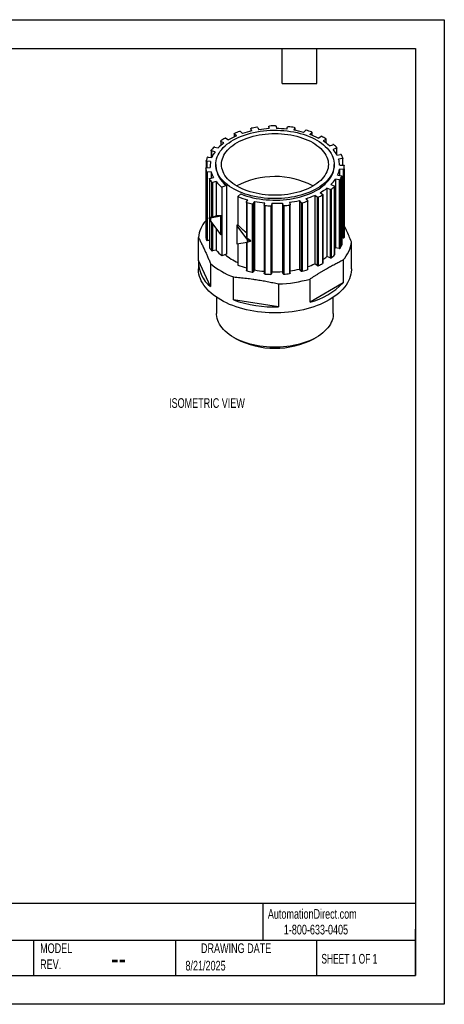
# Model space of a CAD drawing. Header units: millimetres. Extents: x 0 to 349, y 0 to 270.
# Tile 2 of 2: x 233 to 349, y 0 to 270. Entities that reach past the tile are written whole.
import ezdxf

# ---------------------------------------------------------------- set-up
doc = ezdxf.new("R2010")
doc.units = ezdxf.units.MM
doc.header["$LTSCALE"] = 1.25
doc.layers.add('DIMENSIONS', color=140, linetype='Continuous', lineweight=25)
doc.layers.add('TEXT', color=140, linetype='Continuous', lineweight=25)
doc.styles.add('SLDTEXTSTYLE0', font='TXT', dxfattribs={"width": 0.7})
doc.styles.add('SLDTEXTSTYLE1', font='TXT', dxfattribs={"width": 0.65})

msp = doc.modelspace()

# ---------------------------------------------------------------- linework, layer by layer
at = {"color": 7, "linetype": 'Continuous'}
for p, q in [((0, 269.88), (349.25, 269.88)), ((349.25, 269.88), (349.25, 0)), ((349.25, 0), (0, 0))]:
    msp.add_line(p, q, dxfattribs=at)
for p, q in [((298.08, 240.31), (298.4, 239.73)), ((301.17, 240.63), (301.17, 240.01)), ((301.21, 240.01), (301.17, 240.62)), ((301.17, 240.62), (301.17, 240.01)), ((303.17, 240.66), (303.21, 240.05)), ((306.04, 239.88), (306.29, 240.48)), ((308.23, 240.2), (307.98, 239.61)), ((308.23, 240.2), (308.23, 239.56)), ((308.24, 239.56), (308.24, 240.23)), ((291.64, 238.62), (291.64, 237.77)), ((292.26, 238.04), (291.67, 238.55)), ((291.67, 238.55), (291.67, 237.78)), ((293.35, 239.19), (293.93, 238.68)), ((296.17, 240), (296.17, 239.31)), ((296.5, 239.38), (296.18, 239.96)), ((296.18, 239.96), (296.18, 239.31)), ((310.63, 239), (311.15, 239.54)), ((312.89, 238.97), (312.37, 238.44)), ((312.89, 238.97), (312.89, 238.24)), ((312.92, 238.23), (312.92, 239.03)), ((314.64, 237.45), (315.39, 237.88)), ((286.28, 234.98), (287.24, 234.72)), ((287.93, 236.58), (287.93, 235.39)), ((288.8, 236.09), (288, 236.5)), ((288, 236.5), (288, 235.45)), ((289.31, 237.37), (290.11, 236.96)), ((316.8, 237.06), (316.05, 236.63)), ((316.8, 237.06), (316.8, 236.11)), ((316.86, 236.07), (316.86, 237.15)), ((317.77, 235.32), (318.69, 235.62)), ((284.47, 232.22), (285.52, 232.11)), ((285.31, 234.04), (285.31, 232.13)), ((286.38, 233.68), (285.42, 233.94)), ((285.42, 233.94), (285.42, 232.12)), ((319.67, 234.62), (318.75, 234.32)), ((319.67, 234.62), (319.67, 233)), ((319.78, 232.82), (319.78, 234.72)), ((319.79, 232.79), (320.82, 232.93)), ((283.97, 231.19), (283.97, 229.26)), ((285.18, 230.97), (284.13, 231.08)), ((284.13, 231.08), (284.13, 229.28)), ((285.06, 229.8), (285.06, 229.33)), ((286.56, 230.21), (286.56, 229.8)), ((319.06, 229.8), (319.06, 230.21)), ((321.3, 231.81), (320.27, 231.67)), ((320.56, 230.03), (321.62, 230.01)), ((321.3, 231.81), (321.3, 230.02)), ((321.45, 230.01), (321.45, 231.92)), ((321.81, 211.02), (321.81, 229.8)), ((283.85, 229.15), (283.85, 210.37)), ((283.85, 229.15), (283.85, 210.37)), ((284.01, 228.22), (284.01, 209.44)), ((284.03, 229.27), (285.08, 229.33)), ((285.29, 228.18), (284.23, 228.12)), ((284.23, 228.12), (284.23, 209.34)), ((285.29, 228.18), (285.29, 226.43)), ((320.01, 227.26), (321.02, 227.07)), ((321.55, 228.86), (320.49, 228.88)), ((320.49, 228.88), (320.49, 227.17)), ((321.15, 226.93), (321.15, 208.15)), ((321.16, 208.18), (321.16, 226.96)), ((321.55, 228.86), (321.55, 210.08)), ((321.76, 228.96), (321.76, 210.18)), ((284.85, 226.26), (284.85, 215.59)), ((284.86, 226.22), (284.86, 215.59)), ((284.97, 226.36), (285.96, 226.59)), ((285.45, 225.35), (285.45, 215.62)), ((286.69, 225.51), (285.71, 225.29)), ((285.71, 225.29), (285.71, 215.7)), ((286.69, 225.51), (286.69, 216.14)), ((289.5, 224.42), (288.27, 223.93)), ((289.5, 224.42), (289.5, 205.64)), ((313.17, 224.35), (313.27, 224.29)), ((318.18, 224.68), (319.07, 224.34)), ((319.13, 224.18), (319.13, 205.4)), ((319.16, 205.46), (319.16, 224.24)), ((320.41, 225.97), (319.4, 226.16)), ((319.4, 226.16), (319.4, 207.38)), ((320.41, 225.97), (320.41, 207.19)), ((320.66, 226.04), (320.66, 207.26)), ((288.27, 223.93), (288.27, 205.15)), ((292.63, 221.41), (293.49, 222.12)), ((292.63, 221.41), (292.63, 213.63)), ((314.4, 221.25), (313.71, 221.71)), ((313.71, 221.71), (313.71, 202.93)), ((315.21, 222.47), (315.91, 222.01)), ((315.9, 221.85), (315.9, 203.07)), ((315.96, 203.15), (315.96, 221.94)), ((317.97, 223.37), (317.08, 223.71)), ((317.08, 223.71), (317.08, 204.93)), ((317.97, 223.37), (317.97, 204.59)), ((318.24, 223.4), (318.24, 204.62)), ((294.98, 219.89), (294.98, 210.27)), ((294.99, 219.93), (295.38, 220.5)), ((295.1, 219.78), (295.1, 210.05)), ((296.6, 219.44), (296.6, 200.66)), ((297.24, 220.08), (296.85, 219.51)), ((296.85, 219.51), (296.85, 200.72)), ((297.24, 220.08), (297.24, 201.29)), ((299.9, 219.08), (300.01, 219.69)), ((299.9, 219.07), (299.9, 200.28)), ((300.07, 218.95), (300.07, 200.17)), ((301.68, 218.86), (301.68, 200.08)), ((301.99, 219.57), (301.89, 218.96)), ((301.89, 218.96), (301.89, 200.18)), ((301.99, 219.57), (301.99, 200.79)), ((305.02, 219.02), (304.84, 219.62)), ((304.84, 219.62), (304.84, 200.84)), ((305.02, 219.02), (305.02, 200.24)), ((305.24, 218.93), (305.24, 200.15)), ((306.81, 219.82), (306.99, 219.22)), ((306.83, 219.08), (306.83, 200.3)), ((306.99, 200.42), (306.99, 219.2)), ((309.98, 219.76), (309.52, 220.32)), ((309.52, 220.32), (309.52, 201.54)), ((309.98, 219.76), (309.98, 200.98)), ((310.23, 219.71), (310.23, 200.93)), ((311.33, 220.81), (311.78, 220.26)), ((311.7, 220.11), (311.7, 201.33)), ((311.8, 201.43), (311.8, 220.21)), ((314.4, 221.25), (314.4, 202.47)), ((314.68, 221.24), (314.68, 202.46)), ((287.96, 216), (285.15, 215.52)), ((286.69, 216.14), (285.71, 215.7)), ((288.26, 216.17), (287.96, 216)), ((287.96, 210.94), (287.96, 216)), ((288.26, 211.11), (288.26, 216.17)), ((285.01, 215.68), (284.81, 215.57)), ((284.85, 215.48), (284.85, 207.48)), ((284.86, 215.45), (284.86, 207.44)), ((285.15, 215.52), (285.15, 214.66)), ((285.15, 214.66), (287.96, 210.94)), ((285.45, 214.26), (285.45, 206.57)), ((285.71, 213.92), (285.71, 206.51)), ((292.65, 213.64), (292.35, 213.47)), ((295.16, 209.74), (292.35, 213.47)), ((292.35, 213.47), (292.35, 208.4)), ((286.69, 212.62), (286.69, 206.73)), ((288.26, 211.11), (287.96, 210.94)), ((281.84, 203.85), (281.84, 210.16)), ((283.85, 210.37), (283.85, 210.37)), ((284.85, 209.38), (284.23, 209.34)), ((292.35, 208.4), (295.16, 208.88)), ((292.63, 208.45), (292.63, 202.63)), ((294.98, 208.85), (294.98, 201.11)), ((295.1, 208.87), (295.1, 201)), ((295.16, 209.74), (295.16, 208.88)), ((296.18, 209.23), (295.99, 209.12)), ((321.55, 210.08), (321.16, 210.08)), ((323.79, 202.68), (323.79, 208.99)), ((286.69, 206.73), (285.71, 206.51)), ((289.5, 205.64), (288.27, 205.15)), ((320.41, 207.19), (319.4, 207.38)), ((281.81, 203.27), (281.81, 201.63)), ((285.15, 196.71), (281.84, 203.85)), ((285.15, 203.02), (285.15, 196.71)), ((314.4, 202.47), (313.71, 202.93)), ((317.97, 204.59), (317.08, 204.93)), ((321.48, 204.03), (321.48, 197.72)), ((323.81, 201.63), (323.81, 203.27)), ((297.24, 201.29), (296.85, 200.72)), ((301.99, 200.79), (301.89, 200.18)), ((305.02, 200.24), (304.84, 200.84)), ((309.98, 200.98), (309.52, 201.54)), ((291.45, 193.07), (291.45, 199.38)), ((303.82, 197.47), (303.82, 191.16)), ((312.43, 192.49), (312.43, 198.8)), ((321.48, 197.72), (312.43, 192.49)), ((286.81, 193.78), (286.81, 189.32)), ((303.82, 191.16), (291.45, 193.07)), ((318.81, 189.32), (318.81, 193.78)), ((291.5, 182.79), (292.15, 182.41)), ((313.48, 182.41), (314.13, 182.79))]:
    msp.add_line(p, q)
at = {"flags": 128}
for points in [[(301.17, 240.62), (301.17, 240.64), (301.18, 240.66), (301.2, 240.68), (301.22, 240.7), (301.25, 240.72), (301.28, 240.73), (301.32, 240.74), (301.36, 240.74)], [(302.97, 240.77), (303.01, 240.77), (303.05, 240.76), (303.08, 240.75), (303.11, 240.74), (303.13, 240.72), (303.15, 240.7), (303.17, 240.68), (303.17, 240.66)], [(308.09, 240.34), (308.13, 240.33), (308.16, 240.32), (308.19, 240.31), (308.21, 240.29), (308.23, 240.27), (308.23, 240.25), (308.24, 240.22), (308.23, 240.2)], [(314.3, 236.85), (314.95, 236.45), (315.55, 236.04), (316.11, 235.61), (316.62, 235.15), (317.09, 234.69), (317.52, 234.2), (317.89, 233.71), (318.22, 233.2), (318.49, 232.68), (318.71, 232.16), (318.88, 231.63), (318.99, 231.09), (319.05, 230.55), (319.06, 230.01), (319.01, 229.47), (318.91, 228.93), (318.76, 228.4), (318.55, 227.87), (318.29, 227.35), (317.98, 226.84), (317.62, 226.34), (317.21, 225.86), (316.75, 225.39), (316.24, 224.93), (315.69, 224.49), (315.1, 224.07), (314.47, 223.68), (313.8, 223.3), (313.09, 222.95), (312.34, 222.62), (311.57, 222.31), (310.77, 222.03), (309.94, 221.78), (309.08, 221.56), (308.21, 221.36), (307.32, 221.2), (306.41, 221.06), (305.49, 220.96), (304.57, 220.89), (303.63, 220.84), (302.7, 220.83), (301.76, 220.85), (300.83, 220.9), (299.9, 220.98), (298.98, 221.1), (298.08, 221.24), (297.19, 221.41), (296.32, 221.61), (295.48, 221.84), (294.65, 222.1), (293.86, 222.38), (293.09, 222.7), (292.36, 223.03), (291.66, 223.39), (291, 223.77), (290.37, 224.18), (289.79, 224.6), (289.25, 225.04), (288.76, 225.5), (288.31, 225.98), (287.91, 226.47), (287.56, 226.97), (287.27, 227.48), (287.02, 228), (286.83, 228.53), (286.68, 229.07), (286.6, 229.6), (286.56, 230.15), (286.58, 230.69), (286.66, 231.22), (286.78, 231.76), (286.97, 232.29), (287.2, 232.81), (287.49, 233.33), (287.82, 233.83), (288.21, 234.33), (288.64, 234.81), (289.12, 235.27), (289.65, 235.72), (290.22, 236.14), (290.84, 236.55), (291.49, 236.94), (292.18, 237.31), (292.9, 237.65), (293.66, 237.97), (294.45, 238.26), (295.27, 238.52), (296.11, 238.76), (296.97, 238.97), (297.86, 239.15), (298.76, 239.3), (299.67, 239.42), (300.59, 239.51), (301.53, 239.56), (302.46, 239.59), (303.4, 239.59), (304.33, 239.55), (305.26, 239.49), (306.18, 239.39), (307.09, 239.26), (307.99, 239.1), (308.87, 238.92), (309.73, 238.7), (310.56, 238.46), (311.37, 238.19), (312.15, 237.89), (312.9, 237.56), (313.62, 237.22), (314.3, 236.85)], [(313.17, 236.19), (313.78, 235.82), (314.34, 235.43), (314.87, 235.02), (315.35, 234.59), (315.78, 234.14), (316.17, 233.68), (316.51, 233.21), (316.8, 232.73), (317.04, 232.24), (317.22, 231.74), (317.36, 231.23), (317.44, 230.72), (317.46, 230.21), (317.44, 229.7), (317.36, 229.19), (317.22, 228.69), (317.04, 228.19), (316.8, 227.7), (316.51, 227.21), (316.17, 226.74), (315.78, 226.28), (315.35, 225.84), (314.87, 225.41), (314.34, 225), (313.78, 224.6), (313.17, 224.23), (312.53, 223.88), (311.85, 223.56), (311.13, 223.25), (310.39, 222.98), (309.62, 222.72), (308.82, 222.5), (308.01, 222.3), (307.17, 222.14), (306.32, 222), (305.45, 221.89), (304.58, 221.82), (303.7, 221.77), (302.81, 221.76), (301.93, 221.77), (301.05, 221.82), (300.17, 221.89), (299.31, 222), (298.45, 222.14), (297.62, 222.3), (296.8, 222.5), (296, 222.72), (295.23, 222.98), (294.49, 223.25), (293.78, 223.56), (293.1, 223.88), (292.45, 224.23), (291.85, 224.6), (291.28, 225), (290.76, 225.41), (290.28, 225.84), (289.84, 226.28), (289.45, 226.74), (289.11, 227.21), (288.83, 227.7), (288.59, 228.19), (288.4, 228.69), (288.27, 229.19), (288.19, 229.7), (288.16, 230.21), (288.19, 230.72), (288.27, 231.23), (288.4, 231.74), (288.59, 232.24), (288.83, 232.73), (289.11, 233.21), (289.45, 233.68), (289.84, 234.14), (290.28, 234.59), (290.76, 235.02), (291.28, 235.43), (291.85, 235.82), (292.45, 236.19), (293.1, 236.54), (293.78, 236.87), (294.49, 237.17), (295.23, 237.45), (296, 237.7), (296.8, 237.92), (297.62, 238.12), (298.45, 238.29), (299.31, 238.42), (300.17, 238.53), (301.05, 238.61), (301.93, 238.65), (302.81, 238.67), (303.7, 238.65), (304.58, 238.61), (305.45, 238.53), (306.32, 238.42), (307.17, 238.29), (308.01, 238.12), (308.82, 237.92), (309.62, 237.7), (310.39, 237.45), (311.13, 237.17), (311.85, 236.87), (312.53, 236.54), (313.17, 236.19)], [(291.67, 238.55), (291.66, 238.57), (291.65, 238.6), (291.64, 238.62), (291.65, 238.64), (291.66, 238.66), (291.67, 238.68), (291.7, 238.7), (291.73, 238.71)], [(296.18, 239.96), (296.17, 239.99), (296.17, 240.01), (296.17, 240.03), (296.19, 240.05), (296.21, 240.07), (296.23, 240.09), (296.26, 240.1), (296.3, 240.11)], [(312.82, 239.13), (312.85, 239.11), (312.88, 239.1), (312.9, 239.08), (312.91, 239.06), (312.91, 239.04), (312.91, 239.01), (312.91, 238.99), (312.89, 238.97)], [(288, 236.5), (287.97, 236.51), (287.95, 236.53), (287.94, 236.55), (287.93, 236.57), (287.93, 236.59), (287.94, 236.62), (287.95, 236.64), (287.97, 236.65)], [(285.42, 233.94), (285.39, 233.95), (285.36, 233.97), (285.34, 233.98), (285.32, 234), (285.31, 234.02), (285.31, 234.05), (285.31, 234.07), (285.32, 234.09)], [(319.76, 234.77), (319.77, 234.75), (319.78, 234.73), (319.78, 234.7), (319.77, 234.68), (319.75, 234.66), (319.73, 234.64), (319.71, 234.63), (319.67, 234.62)], [(284.13, 231.08), (284.1, 231.08), (284.06, 231.09), (284.03, 231.11), (284.01, 231.12), (283.99, 231.14), (283.97, 231.16), (283.97, 231.18), (283.97, 231.21)], [(293.49, 222.12), (294.27, 221.82), (295.08, 221.55), (295.92, 221.31), (296.78, 221.09), (297.66, 220.91), (298.55, 220.75), (299.46, 220.62), (300.38, 220.53), (301.31, 220.46), (302.25, 220.43), (303.18, 220.43), (304.12, 220.45), (305.05, 220.51), (305.97, 220.6), (306.88, 220.72), (307.78, 220.87), (308.67, 221.05), (309.53, 221.26), (310.37, 221.5), (311.19, 221.76), (311.97, 222.06), (312.73, 222.37), (313.46, 222.72), (314.15, 223.08), (314.8, 223.47), (315.41, 223.88), (315.98, 224.31), (316.51, 224.75), (316.99, 225.22), (317.42, 225.7), (317.81, 226.19), (318.14, 226.69), (318.43, 227.21), (318.66, 227.73), (318.84, 228.26), (318.97, 228.8), (319.04, 229.34), (319.06, 229.8)], [(321.45, 231.95), (321.45, 231.92), (321.45, 231.9), (321.44, 231.88), (321.42, 231.86), (321.4, 231.84), (321.37, 231.83), (321.33, 231.82), (321.3, 231.81)], [(321.62, 230.01), (321.66, 230.01), (321.69, 230), (321.73, 229.99), (321.75, 229.98), (321.78, 229.96), (321.8, 229.94), (321.81, 229.92), (321.81, 229.9)], [(283.85, 229.15), (283.85, 229.17), (283.86, 229.19), (283.87, 229.21), (283.89, 229.23), (283.92, 229.25), (283.95, 229.26), (283.99, 229.27), (284.03, 229.27)], [(321.02, 227.07), (321.05, 227.07), (321.08, 227.05), (321.11, 227.04), (321.13, 227.02), (321.15, 227), (321.16, 226.98), (321.16, 226.96), (321.15, 226.93)], [(284.86, 226.22), (284.85, 226.24), (284.85, 226.26), (284.85, 226.28), (284.86, 226.3), (284.88, 226.32), (284.91, 226.34), (284.94, 226.35), (284.97, 226.36)], [(319.07, 224.34), (319.1, 224.33), (319.12, 224.31), (319.14, 224.29), (319.15, 224.27), (319.16, 224.25), (319.15, 224.23), (319.15, 224.2), (319.13, 224.18)], [(315.91, 222.01), (315.93, 221.99), (315.95, 221.97), (315.96, 221.95), (315.96, 221.93), (315.95, 221.91), (315.94, 221.89), (315.92, 221.87), (315.9, 221.85)], [(295.1, 219.78), (295.06, 219.79), (295.03, 219.81), (295.01, 219.82), (294.99, 219.84), (294.98, 219.86), (294.98, 219.89), (294.98, 219.91), (294.99, 219.93)], [(300.07, 218.95), (300.03, 218.96), (300, 218.97), (299.96, 218.98), (299.94, 218.99), (299.92, 219.01), (299.9, 219.03), (299.9, 219.06), (299.9, 219.08)], [(306.99, 219.22), (306.99, 219.19), (306.99, 219.17), (306.98, 219.15), (306.96, 219.13), (306.93, 219.12), (306.9, 219.1), (306.87, 219.09), (306.83, 219.08)], [(311.78, 220.26), (311.8, 220.24), (311.8, 220.22), (311.8, 220.2), (311.79, 220.17), (311.78, 220.15), (311.75, 220.14), (311.73, 220.12), (311.7, 220.11)], [(321.16, 208.18), (321.16, 208.18), (321.15, 208.15)], [(284.86, 207.44), (284.85, 207.46), (284.85, 207.48)], [(319.4, 207.38), (319.27, 207.19), (319.16, 207.03)], [(323.79, 202.68), (323.81, 203.31), (323.79, 203.85)], [(323.81, 201.63), (323.81, 201.33), (323.75, 200.71), (323.64, 200.1), (323.48, 199.49), (323.27, 198.89), (323, 198.3), (322.68, 197.71), (322.31, 197.14), (321.89, 196.57), (321.43, 196.02), (320.91, 195.48), (320.35, 194.96), (319.74, 194.46), (319.09, 193.97), (318.39, 193.51), (317.66, 193.06), (316.89, 192.64), (316.08, 192.24), (315.24, 191.86), (314.37, 191.51), (313.47, 191.19), (312.54, 190.89), (311.58, 190.62), (310.6, 190.38), (309.6, 190.16), (308.59, 189.98), (307.56, 189.82), (306.52, 189.7), (305.47, 189.61), (304.41, 189.55), (303.34, 189.51), (302.28, 189.51), (301.22, 189.55), (300.16, 189.61), (299.11, 189.7), (298.07, 189.82), (297.04, 189.98), (296.02, 190.16), (295.02, 190.38), (294.04, 190.62), (293.09, 190.89), (292.16, 191.19), (291.26, 191.51), (290.38, 191.86), (289.54, 192.24), (288.73, 192.64), (287.96, 193.06), (287.23, 193.51), (286.54, 193.97), (285.89, 194.46), (285.28, 194.96), (284.72, 195.48), (284.2, 196.02), (283.73, 196.57), (283.31, 197.14), (282.94, 197.71), (282.62, 198.3), (282.36, 198.89), (282.14, 199.49), (281.98, 200.1), (281.87, 200.71), (281.82, 201.33), (281.81, 201.63)], [(295.1, 201), (295.06, 201.01), (295.03, 201.03), (295.01, 201.04), (294.99, 201.06), (294.98, 201.08), (294.98, 201.11), (294.98, 201.11)], [(300.07, 200.17), (300.03, 200.18), (300, 200.19), (299.96, 200.2), (299.94, 200.21), (299.92, 200.23), (299.9, 200.25), (299.9, 200.27), (299.9, 200.28)], [(306.99, 200.42), (306.99, 200.41), (306.99, 200.39), (306.98, 200.37), (306.96, 200.35), (306.93, 200.34), (306.9, 200.32), (306.87, 200.31), (306.83, 200.3)], [(318.81, 189.32), (318.81, 189.05), (318.75, 188.52), (318.64, 187.98), (318.48, 187.45), (318.27, 186.93), (318, 186.41), (317.68, 185.91), (317.31, 185.42), (316.9, 184.94), (316.43, 184.47), (315.92, 184.02), (315.36, 183.59), (314.76, 183.18), (314.13, 182.79), (313.45, 182.42), (312.74, 182.07), (311.99, 181.75), (311.21, 181.46), (310.41, 181.19), (309.57, 180.95), (308.72, 180.74), (307.84, 180.55), (306.95, 180.4), (306.05, 180.27), (305.13, 180.18), (304.21, 180.12), (303.28, 180.09), (302.35, 180.09), (301.42, 180.12), (300.49, 180.18), (299.58, 180.27), (298.67, 180.4), (297.78, 180.55), (296.9, 180.74), (296.05, 180.95), (295.22, 181.19), (294.41, 181.46), (293.64, 181.75), (292.89, 182.07), (292.18, 182.42), (291.5, 182.79), (290.86, 183.18), (290.26, 183.59), (289.71, 184.02), (289.19, 184.47), (288.73, 184.94), (288.31, 185.42), (287.94, 185.91), (287.62, 186.41), (287.36, 186.93), (287.14, 187.45), (286.98, 187.98), (286.87, 188.52), (286.82, 189.05), (286.81, 189.32)]]:
    msp.add_lwpolyline(points, dxfattribs=at)
for centre, radius, start, end in [((302.46, 210.81), 29.94, 98.8831, 101.8824), ((297.9, 240.15), 0.244, 41.0727, 103.9702), ((302.81, 207.91), 32.86, 89.7205, 92.539), ((306.47, 240.34), 0.228, 77.2143, 143.204), ((302.98, 209.69), 31.07, 80.5293, 83.4549), ((299.47, 221.05), 18.46, 112.9905, 120.448), ((300.73, 216.98), 23.52, 108.9774, 112.5002), ((293.18, 238.95), 0.294, 54.9163, 109.9502), ((301.88, 214.74), 25.22, 102.3248, 108.3794), ((302.76, 210.22), 29.83, 92.9772, 98.3912), ((302.82, 209.66), 30.39, 83.9301, 89.2772), ((303.39, 213.33), 26.67, 74.2583, 80.0917), ((311.32, 239.32), 0.285, 71.7392, 128.1223), ((304.3, 215.28), 25.32, 70.3403, 73.6936), ((305.41, 219.46), 20.21, 62.8483, 69.8668), ((315.53, 237.61), 0.309, 64.125, 117.2831), ((307.29, 222.05), 17.91, 57.8904, 62.115), ((293.49, 228.07), 10.14, 137.4319, 143.6036), ((286.19, 234.72), 0.28, 72.3411, 129.3331), ((295.91, 226.44), 11.99, 126.3802, 136.3248), ((297.39, 223.58), 16.11, 121.2404, 125.7736), ((289.18, 237.09), 0.309, 64.9447, 118.1668), ((308.78, 225.3), 13.46, 48.116, 57.3223), ((316.77, 237.14), 0.0864, 290.2411, 65.5355), ((318.79, 235.35), 0.291, 53.8004, 109.2979), ((311.2, 227.23), 11.41, 41.3915, 47.0986), ((290.7, 229.7), 6.89, 159.3782, 167.3634), ((284.42, 232), 0.222, 77.6307, 144.9167), ((292.59, 229.25), 7.63, 144.4726, 157.9245), ((312.32, 228.8), 8.47, 28.066, 40.6084), ((320.88, 232.7), 0.238, 39.506, 103.5101), ((314.42, 229.52), 7.43, 19.0886, 26.684), ((291.02, 229.8), 5.96, 168.6824, 184.5445), ((293.75, 230.24), 7.2, 183.4321, 233.8522), ((314.44, 229.79), 6.12, 2.3097, 17.885), ((315.45, 229.8), 6.36, 352.4005, 0.8264), ((290.35, 229.83), 6.54, 185.961, 194.2338), ((284.19, 228.32), 0.206, 210.2465, 281.3376), ((291.98, 230.07), 6.95, 195.7336, 210.039), ((302.82, 204.46), 22.43, 62.5078, 117.8239), ((314.12, 229.9), 6.45, 335.8526, 350.889), ((313.78, 230.41), 8.15, 327.6283, 334.7688), ((321.58, 229.04), 0.19, 259.6, 335.041), ((292.62, 230.88), 9.06, 211.009, 217.6654), ((285.63, 225.55), 0.268, 227.2616, 286.1504), ((295.12, 232.32), 10.83, 218.9262, 230.7925), ((311.51, 231.42), 9.48, 314.7022, 326.3333), ((310.21, 233.42), 12.84, 308.7148, 313.9902), ((320.48, 226.22), 0.254, 255.2312, 316.447), ((301.36, 243.13), 23.41, 248.1058, 255.2001), ((304.75, 241.76), 21.95, 287.4178, 294.0599), ((306.4, 239.19), 19.77, 294.7416, 298.6969), ((307.86, 235.6), 15.05, 299.2337, 307.7804), ((318.08, 223.65), 0.299, 248.9276, 303.3098), ((302.19, 247.46), 28.57, 255.6281, 258.722), ((296.67, 219.69), 0.259, 254.7253, 315.012), ((302.66, 248.57), 29, 259.2341, 264.7501), ((302.8, 251.39), 32.56, 265.1856, 268.0217), ((301.71, 219.05), 0.196, 259.2565, 332.9939), ((302.81, 250.23), 30.67, 268.4728, 273.7867), ((305.2, 219.13), 0.212, 212.1197, 281.7142), ((302.87, 250.79), 31.96, 274.2484, 277.12), ((303.13, 247.52), 27.94, 277.5553, 283.2102), ((310.16, 219.97), 0.273, 228.5784, 286.7036), ((303.81, 245.96), 27.02, 283.7465, 286.9577), ((314.55, 221.52), 0.307, 240.3145, 293.7491), ((290.24, 209.25), 8.46, 139.1641, 173.8438), ((315.45, 211.02), 6.36, 352.4014, 359.9923), ((290.35, 211.05), 6.54, 185.961, 194.2338), ((284.19, 209.54), 0.206, 210.2465, 281.3376), ((313.78, 211.63), 8.15, 327.6283, 334.7688), ((315.25, 209.94), 8.59, 316.5, 353.7031), ((321.58, 210.26), 0.19, 259.6, 335.041), ((292.62, 212.1), 9.06, 211.009, 217.6654), ((285.63, 206.77), 0.268, 227.2616, 286.1504), ((295.12, 213.54), 10.83, 218.9262, 230.7925), ((298.29, 215.97), 13.87, 228.9112, 245.9062), ((310.21, 214.64), 12.84, 308.7148, 313.9902), ((319.07, 205.47), 0.0826, 311.0892, 357.8622), ((320.48, 207.44), 0.254, 255.2312, 316.447), ((290.56, 203.56), 8.73, 178.0999, 231.697), ((297.97, 217.96), 19.69, 229.3566, 250.6488), ((301.23, 223.99), 23.03, 248.0669, 254.2373), ((304.85, 222.75), 21.7, 288.6795, 294.0788), ((314.55, 202.74), 0.307, 240.3145, 293.7491), ((306.4, 220.41), 19.77, 294.7416, 298.6969), ((315.86, 203.16), 0.102, 292.4475, 354.2712), ((308.26, 216.26), 14.36, 302.4067, 307.888), ((318.08, 204.87), 0.299, 248.9276, 303.3098), ((302.19, 228.68), 28.57, 255.6281, 258.722), ((296.67, 200.91), 0.259, 254.7253, 315.012), ((302.65, 229.76), 28.98, 259.2329, 264.5364), ((302.8, 232.61), 32.56, 265.1856, 268.0217), ((301.71, 200.27), 0.196, 259.2565, 332.9939), ((302.81, 231.45), 30.67, 268.4728, 273.7867), ((305.2, 200.35), 0.212, 212.1197, 281.7142), ((302.87, 232.01), 31.96, 274.2484, 277.12), ((303.15, 228.68), 27.89, 277.9265, 283.2131), ((310.16, 201.19), 0.273, 228.5784, 286.7036), ((303.81, 227.18), 27.02, 283.7465, 286.9577), ((311.68, 201.45), 0.126, 278.0517, 349.5129), ((303.02, 231.13), 33.67, 271.3632, 286.2228), ((307.53, 211.43), 19.57, 284.5014, 315.4933), ((302.64, 224.49), 33.35, 250.3904, 272.0235), ((302.81, 202.93), 23.12, 242.5286, 297.4714)]:
    msp.add_arc(centre, radius, start, end)
for points in [[(288.26, 216.17), (287.66, 216.12), (287.13, 216.11), (286.69, 216.14)], [(284.81, 215.57), (284.92, 215.55), (285.03, 215.53), (285.15, 215.52)], [(285.15, 214.66), (285.03, 214.96), (284.92, 215.26), (284.81, 215.57)], [(285.45, 215.62), (285.29, 215.64), (285.14, 215.66), (285.01, 215.68)], [(296.18, 209.23), (295.81, 209.5), (295.45, 209.77), (295.1, 210.05)], [(295.16, 209.74), (295.43, 209.53), (295.71, 209.32), (295.99, 209.12)], [(295.99, 209.12), (295.71, 209.04), (295.43, 208.96), (295.16, 208.88)]]:
    msp.add_open_spline(points, degree=3)
for points, knots in [([(285.71, 215.7), (285.66, 215.68), (285.61, 215.66), (285.51, 215.63), (285.47, 215.62), (285.45, 215.62)], [0, 0, 0, 0, 0.5, 0.5, 1, 1, 1, 1]), ([(294.98, 211.48), (294.58, 211.81), (293.77, 212.5), (293.03, 213.25), (292.65, 213.64)], [0, 0, 0, 0, 0.484219, 1, 1, 1, 1]), ([(323.79, 208.99), (323.56, 209.52), (323.12, 210.58), (322.47, 212.07), (322.03, 213), (321.81, 213.46)], [0, 0, 0, 0, 0.338038, 0.670963, 1, 1, 1, 1]), ([(281.84, 210.16), (281.92, 210.01), (282.08, 209.7), (282.32, 209.24), (282.55, 208.77), (282.79, 208.29), (283.02, 207.81), (283.26, 207.31), (283.55, 206.68), (283.91, 205.91), (284.32, 204.98), (284.74, 204.02), (285.01, 203.35), (285.15, 203.02)], [0, 0, 0, 0, 0.072688, 0.144508, 0.215717, 0.286587, 0.357398, 0.428439, 0.500003, 0.624858, 0.748797, 0.873359, 1, 1, 1, 1]), ([(295.1, 210.05), (295.07, 210.08), (295.02, 210.12), (294.98, 210.2), (294.98, 210.25), (294.98, 210.27)], [0, 0, 0, 0, 0.365188, 0.755619, 1, 1, 1, 1]), ([(312.43, 198.8), (312.64, 198.94), (313.08, 199.23), (313.73, 199.66), (314.37, 200.07), (315.01, 200.47), (315.65, 200.86), (316.3, 201.25), (317.11, 201.72), (318.07, 202.27), (319.2, 202.88), (320.34, 203.47), (321.1, 203.84), (321.48, 204.03)], [0, 0, 0, 0, 0.072472, 0.144082, 0.215086, 0.285753, 0.35636, 0.427193, 0.498543, 0.623767, 0.748063, 0.872984, 1, 1, 1, 1]), ([(291.45, 199.38), (291.75, 199.35), (292.34, 199.3), (293.23, 199.21), (294.12, 199.12), (294.99, 199.01), (295.87, 198.9), (296.75, 198.78), (297.86, 198.61), (299.18, 198.4), (300.72, 198.12), (302.27, 197.81), (303.3, 197.58), (303.82, 197.47)], [0, 0, 0, 0, 0.072688, 0.144508, 0.215717, 0.286587, 0.357398, 0.428439, 0.500003, 0.624858, 0.748797, 0.873359, 1, 1, 1, 1])]:
    msp.add_open_spline(points, degree=3, knots=knots)
at = {"layer": 'TEXT'}
for p, q in [((7.94, 261.94), (341.31, 261.94)), ((304.8, 252.41), (304.8, 261.94)), ((314.32, 252.41), (314.32, 261.94)), ((341.31, 261.94), (341.31, 7.94)), ((304.8, 252.41), (314.32, 252.41)), ((341.31, 27.66), (7.94, 27.66)), ((299.47, 27.66), (299.47, 17.46)), ((341.31, 7.94), (341.31, 20.64)), ((341.31, 17.46), (7.94, 17.46)), ((236.63, 17.46), (236.63, 7.94)), ((275.58, 17.46), (275.58, 7.94)), ((314.19, 17.46), (314.19, 7.94)), ((7.94, 7.94), (341.31, 7.94))]:
    msp.add_line(p, q, dxfattribs=at)

# ---------------------------------------------------------------- texts
at = {"color": 179, "linetype": 'Continuous', "lineweight": 18, "char_height": 2.6458, "attachment_point": 1, "style": 'SLDTEXTSTYLE0'}
for s, insert in [('AutomationDirect.com', (300.87, 26.1)), ('1-800-633-0405', (305.24, 21.8))]:
    msp.add_mtext(s, dxfattribs=dict(at, insert=insert))
at = {"layer": 'DIMENSIONS', "insert": (273.78, 166.13), "char_height": 2.6458, "attachment_point": 1, "style": 'SLDTEXTSTYLE0'}
msp.add_mtext('ISOMETRIC VIEW', dxfattribs=at)
at = {"layer": 'TEXT'}
for s, insert, char_height, attachment_point, style in [('MODEL ^JREV.', (238.42, 16.7), 2.6458, 1, 'SLDTEXTSTYLE0'), ('DRAWING DATE', (292.16, 16.7), 2.6458, 2, 'SLDTEXTSTYLE0'), ('SHEET 1 OF 1', (315.55, 13.81), 2.6458, 1, 'SLDTEXTSTYLE1'), ('--', (257.87, 15.92), 6.615, 1, 'SLDTEXTSTYLE0'), ('8/21/2025', (278.27, 11.92), 2.646, 1, 'SLDTEXTSTYLE0')]:
    msp.add_mtext(s, dxfattribs=dict(at, insert=insert, char_height=char_height, attachment_point=attachment_point, style=style))

doc.saveas('drawing.dxf')
